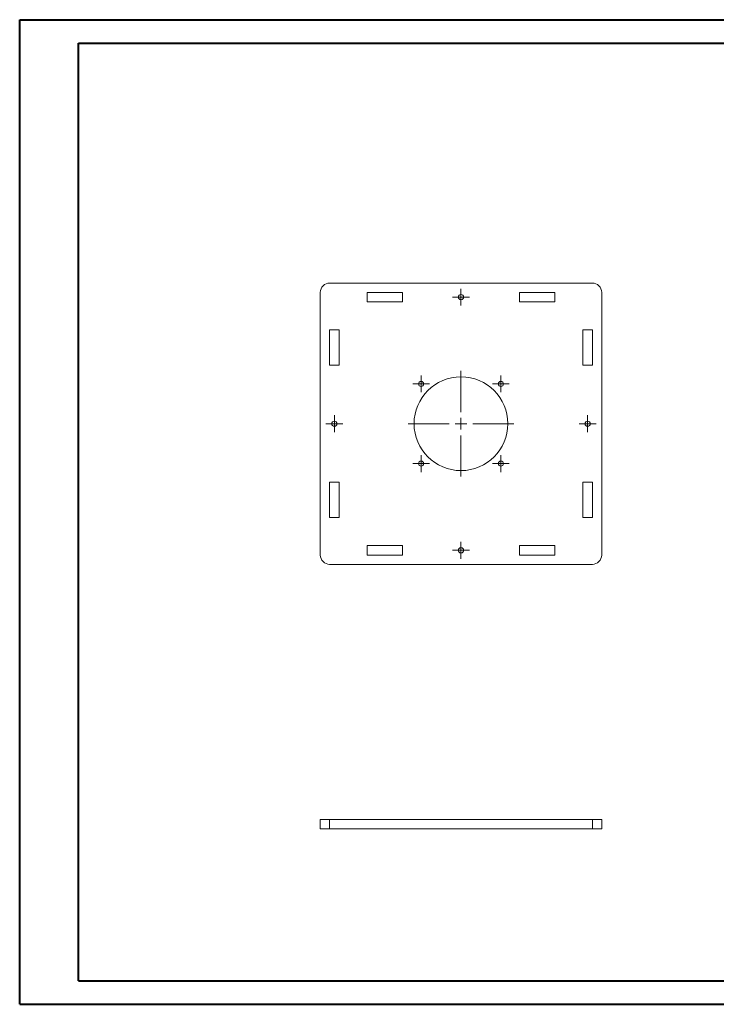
# Model space of a CAD drawing. Header units: millimetres. Extents: x 0 to 594, y 0 to 420.
# Tile 1 of 3: x 0 to 297, y 0 to 420. Entities that reach past the tile are written whole.
import ezdxf

# ---------------------------------------------------------------- set-up
doc = ezdxf.new("R2010")
doc.units = ezdxf.units.MM

# ---------------------------------------------------------------- blocks, each defined once
blk = doc.blocks.new('SW_CENTERMARKSYMBOL_0')
at = {"color": 0, "linetype": 'Continuous', "lineweight": 0}
for p, q in [((0, 5), (0, 22.5)), ((-5, 0), (-22.5, 0)), ((0, 0), (-2.5, 0)), ((0, 0), (0, 2.5)), ((0, 0), (0, -2.5)), ((0, 0), (2.5, 0)), ((5, 0), (22.5, 0)), ((0, -5), (0, -22.5))]:
    blk.add_line(p, q, dxfattribs=at)
blk = doc.blocks.new('SW_CENTERMARKSYMBOL_1')
at = {"color": 0, "linetype": 'Continuous', "lineweight": 0}
for p, q in [((-2.5, 0), (-3.6, 0)), ((0, 0), (-2.5, 0)), ((0, 2.5), (0, 3.6)), ((0, 0), (0, 2.5)), ((0, 0), (0, -2.5)), ((0, 0), (2.5, 0)), ((2.5, 0), (3.6, 0)), ((0, -2.5), (0, -3.6))]:
    blk.add_line(p, q, dxfattribs=at)
blk = doc.blocks.new('SW_CENTERMARKSYMBOL_2')
at = {"color": 0, "linetype": 'Continuous', "lineweight": 0}
for p, q in [((-2.5, 0), (-3.6, 0)), ((0, 0), (-2.5, 0)), ((0, 2.5), (0, 3.6)), ((0, 0), (0, 2.5)), ((0, 0), (0, -2.5)), ((0, 0), (2.5, 0)), ((2.5, 0), (3.6, 0)), ((0, -2.5), (0, -3.6))]:
    blk.add_line(p, q, dxfattribs=at)
blk = doc.blocks.new('SW_CENTERMARKSYMBOL_3')
at = {"color": 0, "linetype": 'Continuous', "lineweight": 0}
for p, q in [((-2.5, 0), (-3.6, 0)), ((0, 0), (-2.5, 0)), ((0, 2.5), (0, 3.6)), ((0, 0), (0, 2.5)), ((0, 0), (0, -2.5)), ((0, 0), (2.5, 0)), ((2.5, 0), (3.6, 0)), ((0, -2.5), (0, -3.6))]:
    blk.add_line(p, q, dxfattribs=at)
blk = doc.blocks.new('SW_CENTERMARKSYMBOL_4')
at = {"color": 0, "linetype": 'Continuous', "lineweight": 0}
for p, q in [((-2.5, 0), (-3.6, 0)), ((0, 0), (-2.5, 0)), ((0, 2.5), (0, 3.6)), ((0, 0), (0, 2.5)), ((0, 0), (0, -2.5)), ((0, 0), (2.5, 0)), ((2.5, 0), (3.6, 0)), ((0, -2.5), (0, -3.6))]:
    blk.add_line(p, q, dxfattribs=at)
blk = doc.blocks.new('SW_CENTERMARKSYMBOL_5')
at = {"color": 0, "linetype": 'Continuous', "lineweight": 0}
for p, q in [((-2.5, 0), (-3.6, 0)), ((0, 0), (-2.5, 0)), ((0, 2.5), (0, 3.6)), ((0, 0), (0, 2.5)), ((0, 0), (0, -2.5)), ((0, 0), (2.5, 0)), ((2.5, 0), (3.6, 0)), ((0, -2.5), (0, -3.6))]:
    blk.add_line(p, q, dxfattribs=at)
blk = doc.blocks.new('SW_CENTERMARKSYMBOL_6')
at = {"color": 0, "linetype": 'Continuous', "lineweight": 0}
for p, q in [((-2.5, 0), (-3.6, 0)), ((0, 0), (-2.5, 0)), ((0, 2.5), (0, 3.6)), ((0, 0), (0, 2.5)), ((0, 0), (0, -2.5)), ((0, 0), (2.5, 0)), ((2.5, 0), (3.6, 0)), ((0, -2.5), (0, -3.6))]:
    blk.add_line(p, q, dxfattribs=at)
blk = doc.blocks.new('SW_CENTERMARKSYMBOL_7')
at = {"color": 0, "linetype": 'Continuous', "lineweight": 0}
for p, q in [((-2.5, 0), (-3.6, 0)), ((0, 0), (-2.5, 0)), ((0, 2.5), (0, 3.6)), ((0, 0), (0, 2.5)), ((0, 0), (0, -2.5)), ((0, 0), (2.5, 0)), ((2.5, 0), (3.6, 0)), ((0, -2.5), (0, -3.6))]:
    blk.add_line(p, q, dxfattribs=at)
blk = doc.blocks.new('SW_CENTERMARKSYMBOL_8')
at = {"color": 0, "linetype": 'Continuous', "lineweight": 0}
for p, q in [((-2.5, 0), (-3.6, 0)), ((0, 0), (-2.5, 0)), ((0, 2.5), (0, 3.6)), ((0, 0), (0, 2.5)), ((0, 0), (0, -2.5)), ((0, 0), (2.5, 0)), ((2.5, 0), (3.6, 0)), ((0, -2.5), (0, -3.6))]:
    blk.add_line(p, q, dxfattribs=at)

msp = doc.modelspace()

# ---------------------------------------------------------------- linework, layer by layer
at = {"color": 7, "linetype": 'Continuous', "lineweight": 40}
for p, q in [((0.08, 0.21), (0.08, 420.21)), ((0.08, 420.21), (594.08, 420.21)), ((25.08, 10.21), (25.08, 410.21)), ((25.08, 410.21), (584.08, 410.21)), ((25.08, 10.21), (584.08, 10.21)), ((0.08, 0.21), (594.08, 0.21))]:
    msp.add_line(p, q, dxfattribs=at)
at = {"color": 7, "linetype": 'Continuous', "lineweight": 15}
for p, q in [((244.23, 307.87), (132.23, 307.87)), ((128.23, 303.87), (128.23, 191.87)), ((163.23, 303.87), (148.23, 303.87)), ((148.23, 303.87), (148.23, 299.87)), ((163.23, 299.87), (163.23, 303.87)), ((228.23, 303.87), (213.23, 303.87)), ((213.23, 303.87), (213.23, 299.87)), ((228.23, 299.87), (228.23, 303.87)), ((248.23, 191.87), (248.23, 303.87)), ((148.23, 299.87), (163.23, 299.87)), ((213.23, 299.87), (228.23, 299.87)), ((136.23, 287.87), (132.23, 287.87)), ((132.23, 287.87), (132.23, 272.87)), ((136.23, 272.87), (136.23, 287.87)), ((244.23, 287.87), (240.23, 287.87)), ((240.23, 287.87), (240.23, 272.87)), ((244.23, 272.87), (244.23, 287.87)), ((132.23, 272.87), (136.23, 272.87)), ((240.23, 272.87), (244.23, 272.87)), ((136.23, 222.87), (132.23, 222.87)), ((132.23, 222.87), (132.23, 207.87)), ((136.23, 207.87), (136.23, 222.87)), ((240.23, 222.87), (240.23, 207.87)), ((244.23, 222.87), (240.23, 222.87)), ((244.23, 207.87), (244.23, 222.87)), ((132.23, 207.87), (136.23, 207.87)), ((240.23, 207.87), (244.23, 207.87)), ((163.23, 195.87), (148.23, 195.87)), ((148.23, 195.87), (148.23, 191.87)), ((163.23, 191.87), (163.23, 195.87)), ((213.23, 195.87), (213.23, 191.87)), ((228.23, 195.87), (213.23, 195.87)), ((228.23, 191.87), (228.23, 195.87)), ((148.23, 191.87), (163.23, 191.87)), ((213.23, 191.87), (228.23, 191.87)), ((132.23, 187.87), (244.23, 187.87)), ((128.23, 79), (128.23, 75)), ((128.23, 79), (132.23, 79)), ((132.23, 79), (132.23, 75)), ((132.23, 79), (244.23, 79)), ((244.23, 79), (244.23, 75)), ((244.23, 79), (248.23, 79)), ((248.23, 79), (248.23, 75)), ((128.23, 75), (132.23, 75)), ((132.23, 75), (244.23, 75)), ((244.23, 75), (248.23, 75))]:
    msp.add_line(p, q, dxfattribs=at)
for centre, radius in [((188.23, 301.87), 1.1), ((188.23, 247.87), 20), ((171.23, 264.87), 1.1), ((205.23, 264.87), 1.1), ((134.23, 247.87), 1.1), ((242.23, 247.87), 1.1), ((171.23, 230.87), 1.1), ((205.23, 230.87), 1.1), ((188.23, 193.87), 1.1)]:
    msp.add_circle(centre, radius, dxfattribs=at)
for centre, start, end in [((132.23, 303.87), 90, 180), ((244.23, 303.87), 0, 90), ((132.23, 191.87), 180, 270), ((244.23, 191.87), 270, 0)]:
    msp.add_arc(centre, 4, start, end, dxfattribs=at)

# ---------------------------------------------------------------- block references
at = {"color": 7, "linetype": 'Continuous', "lineweight": 0}
for name, p in [('SW_CENTERMARKSYMBOL_5', (188.23, 301.87)), ('SW_CENTERMARKSYMBOL_0', (188.23, 247.87)), ('SW_CENTERMARKSYMBOL_1', (171.23, 264.87)), ('SW_CENTERMARKSYMBOL_2', (205.23, 264.87)), ('SW_CENTERMARKSYMBOL_8', (134.23, 247.87)), ('SW_CENTERMARKSYMBOL_6', (242.23, 247.87)), ('SW_CENTERMARKSYMBOL_4', (171.23, 230.87)), ('SW_CENTERMARKSYMBOL_3', (205.23, 230.87)), ('SW_CENTERMARKSYMBOL_7', (188.23, 193.87))]:
    msp.add_blockref(name, p, dxfattribs=at)

doc.saveas('drawing.dxf')
